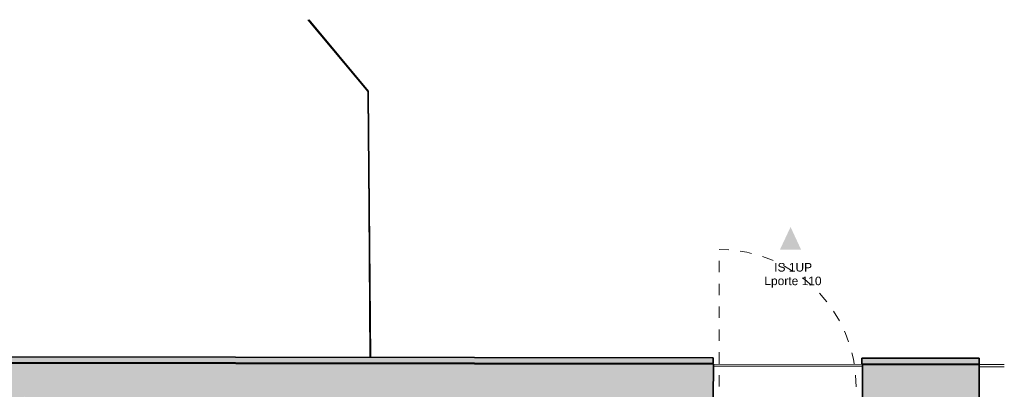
# Model space of a CAD drawing. Header units: metres. Extents: x 107 to 154, y -7 to 138.
# Tile 62 of 62: x 136.6 to 145.22, y 134.51 to 137.75. Entities that reach past the tile are written whole.
import ezdxf

# ---------------------------------------------------------------- set-up
doc = ezdxf.new("R2010")
doc.units = ezdxf.units.M
doc.linetypes.add('Caché', pattern=[0.003, 0.002, -0.001])
for name, color, linetype, lineweight in [('A-DETL-GENF', 7, 'Continuous', 18), ('A-DETL-HDLN', 7, 'Caché', 18), ('A-FLOR-HRAL', 7, 'Continuous', 18), ('A-WALL', 7, 'Continuous', 18), ('C-TOPO', 7, 'Continuous', 18), ('G-ANNO-TEXT', 7, 'Continuous', 20)]:
    doc.layers.add(name, color=color, linetype=linetype, lineweight=lineweight)
doc.layers.add('A-WALL-PATT', color=7, linetype='Continuous', true_color=0x2a2a2a)
doc.styles.add('Arial_4', font='arial.ttf', dxfattribs={"height": 0.075})

# ---------------------------------------------------------------- blocks, each defined once
blk = doc.blocks.new('Type de main courante - Main courante_Interne_-4134825-DCE-R-1 Proj 50')
at = {"layer": 'A-FLOR-HRAL'}
for p, q in [((191.2946, 2.4973), (191.2914, 2.4939)), ((194.407, -0.4842), (194.4102, -0.4809))]:
    blk.add_line(p, q, dxfattribs=at)
for points in [[(192.1475, 1.682), (192.147, 1.6815), (192.1459, 1.6803), (192.1448, 1.6792), (192.1443, 1.6786)], [(192.3862, 1.4539), (192.3856, 1.4533), (192.3845, 1.4522), (192.3835, 1.4511), (192.383, 1.4505)]]:
    blk.add_open_spline(points, degree=3, dxfattribs=at)
blk = doc.blocks.new('Type de main courante - Main courante_Interne_-V52-DCE-R-1 Proj 50')
at = {"layer": 'A-FLOR-HRAL'}
for p, q in [((191.3033, 2.5065), (191.2826, 2.4848)), ((191.3033, 2.5065), (192.1562, 1.6912)), ((191.2826, 2.4848), (192.1355, 1.6695)), ((192.1355, 1.6695), (192.3742, 1.4414)), ((192.1562, 1.6912), (192.3949, 1.4631)), ((192.3742, 1.4414), (193.8124, 0.0666)), ((192.3949, 1.4631), (194.4189, -0.4717)), ((193.9609, -0.0754), (194.3982, -0.4934)), ((194.4189, -0.4717), (194.3982, -0.4934))]:
    blk.add_line(p, q, dxfattribs=at)

msp = doc.modelspace()

# ---------------------------------------------------------------- hatches: boundary and pattern name
at = {"layer": 'A-DETL-GENF', "true_color": 0x004000}
msp.add_hatch(color=98, dxfattribs=at).paths.add_polyline_path([(143.4426, 135.7357), (143.35, 135.9352), (143.2567, 135.7359)])
at = {"layer": 'A-WALL-PATT'}
h = msp.add_hatch(color=256, dxfattribs=at)
h.paths.add_polyline_path([(145.0016, 134.7356), (145.0017, 134.7856), (143.9745, 134.7871), (143.9744, 134.7371)])
h.paths.add_polyline_path([(142.6719, 134.7391), (142.6719, 134.7891), (136.2881, 134.7984), (136.2881, 134.7484), (141.601, 134.7406)])
h = msp.add_hatch(color=256, dxfattribs=at)
h.paths.add_polyline_path([(136.608, 110.8861), (136.608, 110.8888), (136.308, 110.8892), (136.308, 110.8865), (136.5883, 110.8861)])
h.paths.add_polyline_path([(136.6481, 134.2161), (136.649, 134.7431), (136.349, 134.7431), (136.3486, 134.2165)])
h = msp.add_hatch(color=256, dxfattribs=at)
h.paths.add_polyline_path([(145.0012, 134.4309), (145.0016, 134.7309), (143.9793, 134.7324), (143.9793, 134.4324), (144.6212, 134.4314)])
h.paths.add_polyline_path([(142.674, 134.4343), (142.6745, 134.7343), (136.649, 134.7431), (136.649, 134.4431), (142.1512, 134.435)])

# ---------------------------------------------------------------- linework, layer by layer
at = {"layer": 'A-DETL-HDLN'}
msp.add_line((142.7241, 134.5386), (142.7258, 135.7386), dxfattribs=at)
msp.add_arc((142.7241, 134.5386), 1.2, 359.9294, 89.91587, dxfattribs=at)
at = {"layer": 'A-WALL', "lineweight": 35}
for p, q in [((136.2881, 134.7984), (142.6719, 134.7891)), ((142.6719, 134.7391), (142.6719, 134.7891)), ((143.9744, 134.7371), (143.9745, 134.7871)), ((145.0017, 134.7856), (143.9745, 134.7871)), ((145.0016, 134.7356), (145.0017, 134.7856)), ((142.6719, 134.7391), (136.288, 134.7484)), ((142.6745, 134.7343), (136.349, 134.7436)), ((142.6745, 134.7343), (142.674, 134.4343)), ((143.9744, 134.7371), (145.0016, 134.7356)), ((143.9793, 134.7324), (143.9789, 134.4324)), ((143.9793, 134.7324), (145.0016, 134.7309)), ((145.0016, 134.7309), (145.0012, 134.4309))]:
    msp.add_line(p, q, dxfattribs=at)
at = {"layer": 'A-WALL'}
for p, q in [((142.6744, 134.7173), (143.9793, 134.7139)), ((145.0016, 134.7309), (145.2207, 134.7305)), ((145.0016, 134.7112), (145.2207, 134.7107))]:
    msp.add_line(p, q, dxfattribs=at)
at = {"layer": 'C-TOPO'}
for p, q in [((139.1264, 137.7494), (139.6503, 137.1208)), ((139.1365, 137.7494), (139.6573, 137.1246)), ((139.6506, 137.0918), (139.6503, 137.1208)), ((139.6573, 137.1246), (139.6575, 137.0957)), ((139.6584, 136.1044), (139.6506, 137.0918)), ((139.6575, 137.0957), (139.6653, 136.1083)), ((139.6682, 134.7935), (139.6584, 136.1044)), ((139.6752, 134.7935), (139.6653, 136.1083)), ((139.6686, 134.7387), (139.6686, 134.7435)), ((139.6756, 134.7387), (139.6755, 134.7435)), ((142.712, 134.7298), (142.6745, 134.7298)), ((143.8924, 134.7283), (142.712, 134.7298)), ((143.8924, 134.7283), (143.9793, 134.7282))]:
    msp.add_line(p, q, dxfattribs=at)

# ---------------------------------------------------------------- block references
at = {"layer": 'A-FLOR-HRAL', "rotation": 43.63743700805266}
for name in ['Type de main courante - Main courante_Interne_-V52-DCE-R-1 Proj 50', 'Type de main courante - Main courante_Interne_-4134825-DCE-R-1 Proj 50']:
    msp.add_blockref(name, (0, 0), dxfattribs=at)

# ---------------------------------------------------------------- texts
at = {"layer": 'G-ANNO-TEXT', "color": 98, "true_color": 0x004000, "char_height": 0.075, "attachment_point": 1, "rotation": 359.91587, "style": 'Arial_4'}
for s, insert, width in [('IS 1UP', (143.2068, 135.6204), 0.404852), ('Lporte 110', (143.1207, 135.5015), 0.609283)]:
    msp.add_mtext(s, dxfattribs=dict(at, insert=insert, width=width))

doc.saveas('drawing.dxf')
